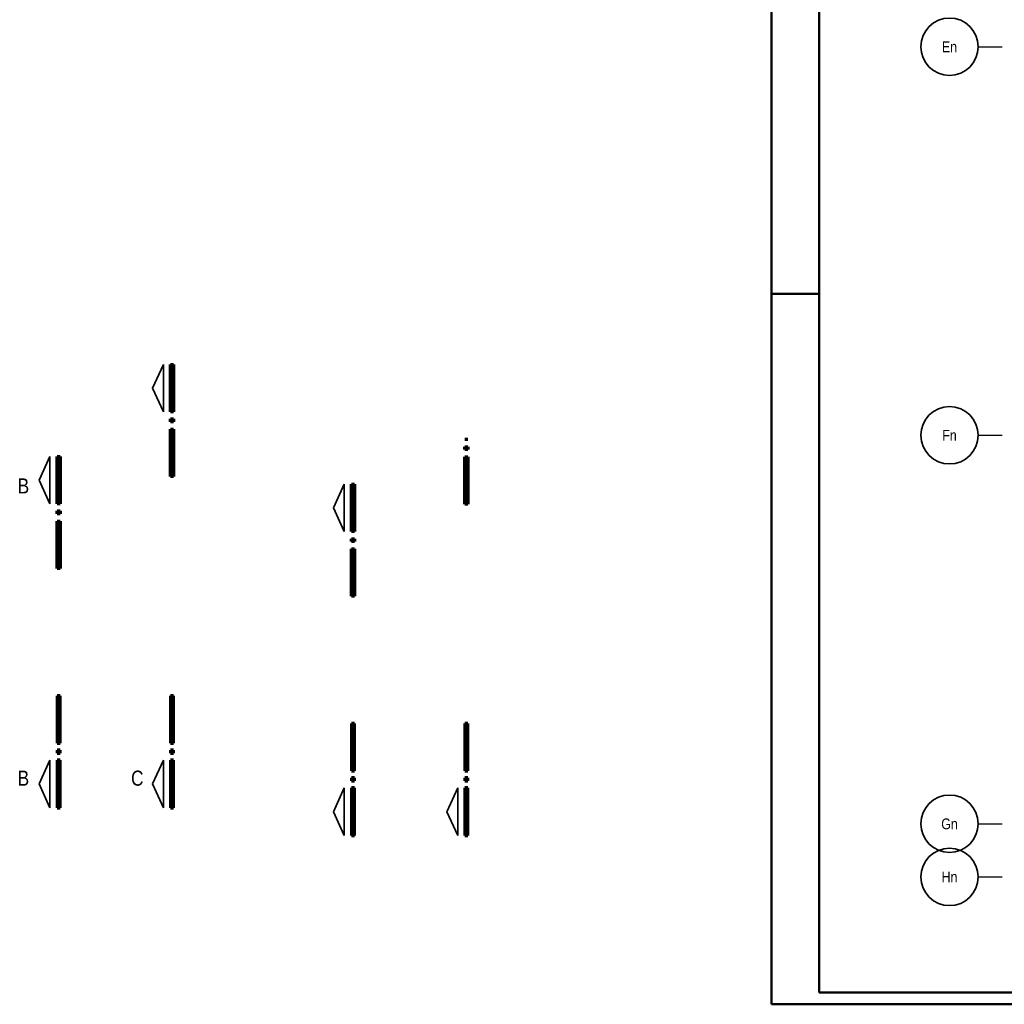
# Model space of a CAD drawing. Header units: millimetres. Extents: x -7.9 to 38.5, y -8.4 to 24.5.
# Tile 1 of 37: x -7.9 to 2.4, y 0 to 10.3. Entities that reach past the tile are written whole.
import ezdxf
from ezdxf.enums import TextEntityAlignment as Align

# ---------------------------------------------------------------- set-up
doc = ezdxf.new("R2010")
doc.units = ezdxf.units.MM
doc.linetypes.add('DASHDOTX2', pattern=[2, 1, -0.5, 0, -0.5])
doc.layers.add('Achsen', color=7, linetype='Continuous', lineweight=20)
doc.styles.add('Arial Narrow', font='ARIALN.TTF')

msp = doc.modelspace()

# ---------------------------------------------------------------- linework, layer by layer
at = {"color": 4, "linetype": 'Continuous', "lineweight": 50}
for p, q in [((0, 21.025), (0, 0)), ((0.5, 20.9), (0.5, 0.125)), ((0.5, 0.125), (37.375, 0.125)), ((0, 0), (37.5, 0))]:
    msp.add_line(p, q, dxfattribs=at)
at = {"color": 4, "linetype": 'Continuous', "lineweight": 50, "ltscale": 0.4}
msp.add_line((0, 7.425), (0.5, 7.425), dxfattribs=at)
at = {"color": 2, "linetype": 'Continuous', "lineweight": 35}
for p, q in [((-6.463322, 6.439116), (-6.350822, 6.686608)), ((-6.350822, 6.686608), (-6.350822, 6.191613)), ((-6.350822, 6.191613), (-6.463322, 6.439116)), ((-7.647897, 5.477735), (-7.535398, 5.725226)), ((-7.535398, 5.725226), (-7.535398, 5.230231)), ((-7.535398, 5.230231), (-7.647897, 5.477735)), ((-4.573292, 5.18836), (-4.460793, 5.435852)), ((-4.460793, 5.435852), (-4.460793, 4.940857)), ((-4.460793, 4.940857), (-4.573292, 5.18836)), ((-7.535398, 2.549879), (-7.647897, 2.302376)), ((-7.535398, 2.054884), (-7.535398, 2.549879)), ((-6.350822, 2.549879), (-6.463322, 2.302376)), ((-6.350822, 2.054884), (-6.350822, 2.549879)), ((-7.647897, 2.302376), (-7.535398, 2.054884)), ((-6.463322, 2.302376), (-6.350822, 2.054884)), ((-4.460793, 2.260505), (-4.573292, 2.013002)), ((-4.460793, 1.76551), (-4.460793, 2.260505)), ((-3.276218, 2.260505), (-3.388717, 2.013002)), ((-3.276218, 1.76551), (-3.276218, 2.260505)), ((-4.573292, 2.013002), (-4.460793, 1.76551)), ((-3.388717, 2.013002), (-3.276218, 1.76551))]:
    msp.add_line(p, q, dxfattribs=at)
at = {"color": 1, "linetype": 'Continuous', "lineweight": 70}
for p, q in [((-6.275822, 6.191613), (-6.275822, 6.686608)), ((-6.275822, 6.686608), (-6.245817, 6.686608)), ((-6.245817, 6.686608), (-6.245817, 6.191613)), ((-6.245817, 6.191613), (-6.275822, 6.191613)), ((-6.275822, 6.086608), (-6.275822, 6.116614)), ((-6.275822, 6.116614), (-6.245817, 6.116614)), ((-6.245817, 6.086608), (-6.275822, 6.086608)), ((-6.245817, 6.116614), (-6.245817, 6.086608)), ((-6.275822, 5.516612), (-6.275822, 6.011607)), ((-6.275822, 6.011607), (-6.245817, 6.011607)), ((-6.245817, 6.011607), (-6.245817, 5.516612)), ((-3.171212, 5.902238), (-3.201217, 5.902238)), ((-3.201217, 5.797233), (-3.201217, 5.82724)), ((-3.201217, 5.82724), (-3.171212, 5.82724)), ((-3.171212, 5.797233), (-3.201217, 5.797233)), ((-3.171212, 5.82724), (-3.171212, 5.797233)), ((-7.460397, 5.230231), (-7.460397, 5.725226)), ((-7.460397, 5.725226), (-7.430392, 5.725226)), ((-7.430392, 5.725226), (-7.430392, 5.230231)), ((-3.201217, 5.227237), (-3.201217, 5.722232)), ((-3.201217, 5.722232), (-3.171212, 5.722232)), ((-3.171212, 5.722232), (-3.171212, 5.227237)), ((-6.245817, 5.516612), (-6.275822, 5.516612)), ((-4.385792, 4.940857), (-4.385792, 5.435852)), ((-4.385792, 5.435852), (-4.355787, 5.435852)), ((-4.355787, 5.435852), (-4.355787, 4.940857)), ((-7.430392, 5.230231), (-7.460397, 5.230231)), ((-7.460397, 5.125226), (-7.460397, 5.155232)), ((-7.460397, 5.155232), (-7.430392, 5.155232)), ((-7.430392, 5.155232), (-7.430392, 5.125226)), ((-3.171212, 5.227237), (-3.201217, 5.227237)), ((-7.430392, 5.125226), (-7.460397, 5.125226)), ((-7.460397, 4.55523), (-7.460397, 5.050225)), ((-7.460397, 5.050225), (-7.430392, 5.050225)), ((-7.430392, 5.050225), (-7.430392, 4.55523)), ((-4.355787, 4.940857), (-4.385792, 4.940857)), ((-4.385792, 4.835852), (-4.385792, 4.865858)), ((-4.385792, 4.865858), (-4.355787, 4.865858)), ((-4.355787, 4.865858), (-4.355787, 4.835852)), ((-4.355787, 4.835852), (-4.385792, 4.835852)), ((-4.385792, 4.265856), (-4.385792, 4.760851)), ((-4.385792, 4.760851), (-4.355787, 4.760851)), ((-4.355787, 4.760851), (-4.355787, 4.265856)), ((-7.430392, 4.55523), (-7.460397, 4.55523)), ((-4.355787, 4.265856), (-4.385792, 4.265856)), ((-7.430392, 3.22488), (-7.460397, 3.22488)), ((-7.460397, 3.22488), (-7.460397, 2.729885)), ((-7.430392, 2.729885), (-7.430392, 3.22488)), ((-6.245817, 3.22488), (-6.275822, 3.22488)), ((-6.275822, 3.22488), (-6.275822, 2.729885)), ((-6.245817, 2.729885), (-6.245817, 3.22488)), ((-4.355787, 2.935506), (-4.385792, 2.935506)), ((-4.385792, 2.935506), (-4.385792, 2.440511)), ((-4.355787, 2.440511), (-4.355787, 2.935506)), ((-3.171212, 2.935506), (-3.201217, 2.935506)), ((-3.201217, 2.935506), (-3.201217, 2.440511)), ((-3.171212, 2.440511), (-3.171212, 2.935506)), ((-7.460397, 2.729885), (-7.430392, 2.729885)), ((-6.275822, 2.729885), (-6.245817, 2.729885)), ((-7.430392, 2.654885), (-7.460397, 2.654885)), ((-7.460397, 2.654885), (-7.460397, 2.624878)), ((-7.460397, 2.624878), (-7.430392, 2.624878)), ((-7.430392, 2.624878), (-7.430392, 2.654885)), ((-6.245817, 2.654885), (-6.275822, 2.654885)), ((-6.275822, 2.654885), (-6.275822, 2.624878)), ((-6.275822, 2.624878), (-6.245817, 2.624878)), ((-6.245817, 2.624878), (-6.245817, 2.654885)), ((-7.430392, 2.549879), (-7.460397, 2.549879)), ((-7.460397, 2.549879), (-7.460397, 2.054884)), ((-7.430392, 2.054884), (-7.430392, 2.549879)), ((-6.245817, 2.549879), (-6.275822, 2.549879)), ((-6.275822, 2.549879), (-6.275822, 2.054884)), ((-6.245817, 2.054884), (-6.245817, 2.549879)), ((-4.385792, 2.440511), (-4.355787, 2.440511)), ((-3.201217, 2.440511), (-3.171212, 2.440511)), ((-4.355787, 2.36551), (-4.385792, 2.36551)), ((-4.385792, 2.36551), (-4.385792, 2.335504)), ((-4.385792, 2.335504), (-4.355787, 2.335504)), ((-4.355787, 2.335504), (-4.355787, 2.36551)), ((-3.171212, 2.36551), (-3.201217, 2.36551)), ((-3.201217, 2.36551), (-3.201217, 2.335504)), ((-3.201217, 2.335504), (-3.171212, 2.335504)), ((-3.171212, 2.335504), (-3.171212, 2.36551)), ((-4.355787, 2.260505), (-4.385792, 2.260505)), ((-4.385792, 2.260505), (-4.385792, 1.76551)), ((-4.355787, 1.76551), (-4.355787, 2.260505)), ((-3.171212, 2.260505), (-3.201217, 2.260505)), ((-3.201217, 2.260505), (-3.201217, 1.76551)), ((-3.171212, 1.76551), (-3.171212, 2.260505)), ((-7.460397, 2.054884), (-7.430392, 2.054884)), ((-6.275822, 2.054884), (-6.245817, 2.054884)), ((-4.385792, 1.76551), (-4.355787, 1.76551)), ((-3.201217, 1.76551), (-3.171212, 1.76551))]:
    msp.add_line(p, q, dxfattribs=at)
at = {"layer": 'Achsen', "color": 3, "linetype": 'DASHDOTX2', "lineweight": 25, "ltscale": 0.25}
for p, q in [((2.160322, 10.006548), (19.677826, 10.006548)), ((2.160322, 5.946548), (19.677826, 5.946548)), ((2.160322, 1.886548), (19.677826, 1.886548)), ((2.160322, 1.331548), (19.677826, 1.331548))]:
    msp.add_line(p, q, dxfattribs=at)
at = {"layer": 'Achsen', "color": 2, "linetype": 'Continuous', "lineweight": 35}
for centre in [(1.860322, 10.006548), (1.860322, 5.946548), (1.860322, 1.886548), (1.860322, 1.331548)]:
    msp.add_circle(centre, 0.3, dxfattribs=at)

# ---------------------------------------------------------------- texts
at = {"color": 1, "lineweight": 70, "style": 'Arial Narrow'}
for s, p in [('B', (-7.873021, 5.338085)), ('B', (-7.873021, 2.284526)), ('C', (-6.688446, 2.284526))]:
    msp.add_text(s, height=0.1575, dxfattribs=at).set_placement(p)
at = {"layer": 'Achsen', "color": 4, "lineweight": 50, "style": 'Arial Narrow'}
for s, p in [('En', (1.860322, 10.00572)), ('Fn', (1.860322, 5.94572)), ('Gn', (1.860322, 1.88572)), ('Hn', (1.860322, 1.33072))]:
    msp.add_text(s, height=0.1125, dxfattribs=at).set_placement(p, align=Align.MIDDLE_CENTER)

doc.saveas('drawing.dxf')
